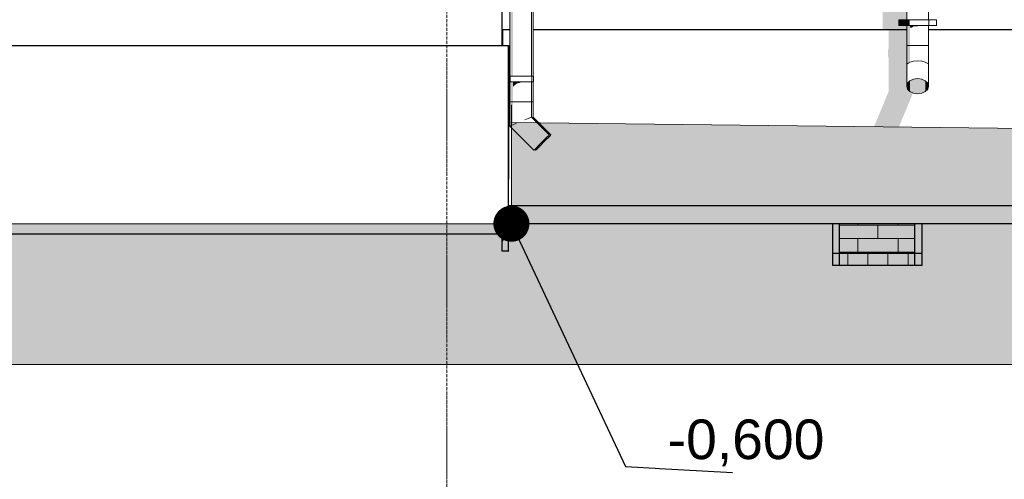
# Model space of a CAD drawing. Header units: millimetres. Extents: x -95523 to 190468, y -7401 to 17692.
# Tile 125 of 139: x 149409 to 154385, y -2090 to 232. Entities that reach past the tile are written whole.
import ezdxf
from ezdxf.enums import TextEntityAlignment as Align

# ---------------------------------------------------------------- set-up
doc = ezdxf.new("R2010")
doc.units = ezdxf.units.MM
doc.header["$MEASUREMENT"] = 0
doc.set_wipeout_variables(frame=1)
doc.linetypes.add('Wipeout_Contour', pattern=[1000, 0, -1000])
doc.linetypes.add('Штрих-Штриховая', pattern=[10.936111, 5.291667, -2.116667, 1.411111, -2.116667])
for name, color, linetype, lineweight in [('1 Молдинги_Ном._пера__120', 7, 'Continuous', 5), ('1_Цоколь_Ном._пера__21', 7, 'Continuous', 30), ('2D - Общий_Ном._пера__120', 7, 'Continuous', 5), ('2D - Общий_Ном._пера__2', 8, 'Continuous', 15), ('Конструктив - Стены Внутренние несущие_Ном._пера__102', 254, 'Continuous', 5), ('Конструктив - Стены Внутренние несущие_Ном._пера__21', 7, 'Continuous', 30), ('Конструктив - Стены Несущие_Ном._пера__21', 7, 'Continuous', 30), ('Новый_1 ВОДОСТОК_Ном._пера__120', 7, 'Continuous', 5), ('Размер - Отметка Уровня_Ном._пера__1', 7, 'Continuous', 15), ('Элемент Модели - Оси_Ном._пера__1', 7, 'Continuous', 15), ('Элемент Модели - Оси_Ном._пера__120', 7, 'Continuous', 5)]:
    doc.layers.add(name, color=color, linetype=linetype, lineweight=lineweight)
for name, color, linetype in [('1_Цоколь', 7, 'Continuous'), ('Конструктив - Стены Внутренние несущие', 7, 'Continuous'), ('Конструктив - Стены Несущие', 7, 'Continuous'), ('Новый_1 ВОДОСТОК', 7, 'Continuous'), ('Элемент Модели - Оси', 7, 'Continuous')]:
    doc.layers.add(name, color=color, linetype=linetype)
doc.styles.add('СГЕНЕРИР_СТИЛЬ_1', font='arial.ttf')
doc.dimstyles.new('СГЕНЕРИР_СТИЛЬ__4', dxfattribs={"dimtxt": 0.18, "dimasz": 364.8, "dimexe": 0.18, "dimexo": 0.0625, "dimgap": 0, "dimtad": 0, "dimtih": 1, "dimtoh": 1, "dimdec": 4, "dimzin": 0, "dimdsep": 46, "dimcen": 0.09, "dimadec": 0, "dimazin": 0, "dimtfac": 1, "dimtdec": 4, "dimtmove": 0, "dimatfit": 3, "dimldrblk": 'ARROWHEAD_11', "dimfxl": 1, "dimtolj": 1, "dimtzin": 0, "dimarcsym": 0})

# ---------------------------------------------------------------- blocks, each defined once
blk = doc.blocks.new('Элемент Разреза_6_1', base_point=(95180.8, -197.5))
at = {"layer": 'Конструктив - Стены Несущие_Ном._пера__21', "color": 7, "linetype": 'Continuous', "lineweight": 30}
blk.add_line((151848, 102.5), (151848, 3522.5), dxfattribs=at)
blk = doc.blocks.new('Элемент Разреза_7_1', base_point=(95180.8, -197.5))
at = {"layer": 'Конструктив - Стены Несущие', "linetype": 'Continuous', "lineweight": 0, "true_color": 0x000000}
blk.add_hatch(color=18, dxfattribs=at).paths.add_polyline_path([(153968, -750), (187228.6, -750), (187196.4, -797.5), (187338, -797.5), (187338, -707.5), (153968, -707.5)])
at = {"layer": 'Конструктив - Стены Несущие_Ном._пера__21', "color": 7, "linetype": 'Continuous', "lineweight": 30}
blk.add_line((153968, -797.5), (187338, -797.5), dxfattribs=at)
blk = doc.blocks.new('Элемент Разреза_92_1', base_point=(95180.8, -197.5))
at = {"layer": 'Конструктив - Стены Несущие', "linetype": 'Continuous', "lineweight": 0, "true_color": 0x000000}
for points in [[(153483.2, 10495.7), (153669, 10495.7), (153683.2, 10487.1), (153683.2, 10437.1), (153715.4, 10437.1), (153715.4, 9864.8), (153721.3, 9846.4), (153770.4, 9724.3), (153770.4, 8047.7), (153767.5, 8035.2), (153767.5, 8005.2), (153770.4, 7996.9), (153770.4, 6047.7), (153767.5, 6035.2), (153767.5, 6005.2), (153770.4, 5996.9), (153770.4, 4047.7), (153767.5, 4035.2), (153767.5, 4005.2), (153770.4, 3996.9), (153770.4, 2047.7), (153767.5, 2035.2), (153767.5, 2005.2), (153770.4, 1996.9), (153770.4, 182.5), (153892, 182.5), (153892, 202.1), (153852, 202.1), (153852, 232.1), (153892, 232.1), (153892, 2202.1), (153852, 2202.1), (153852, 2232.1), (153892, 2232.1), (153892, 4202.1), (153852, 4202.1), (153852, 4232.1), (153892, 4232.1), (153892, 6202.1), (153852, 6202.1), (153852, 6232.1), (153892, 6232.1), (153892, 8202.1), (153852, 8202.1), (153852, 8232.1), (153892, 8232.1), (153892, 9935.9), (153871, 9988.2), (153871, 10547.1), (153892, 10576.9), (153892, 10692.5), (153608.2, 10692.5), (153483.2, 10515.7)], [(151848, 2502.5), (151848, 352.5), (151848, 102.5), (151849, 102.5), (151849, 182.5), (151848, 181.1), (151848, 3434.2), (151969.2, 3605.5), (151969.2, 3716.8), (151848, 3716.8)], [(153968, -707.5), (151879, -707.5), (151879, -750), (153968, -750)]]:
    blk.add_hatch(color=18, dxfattribs=at).paths.add_polyline_path(points)
at = {"layer": 'Конструктив - Стены Несущие_Ном._пера__21', "color": 7, "linetype": 'Continuous', "lineweight": 30}
blk.add_line((151879, -797.5), (153968, -797.5), dxfattribs=at)
blk = doc.blocks.new('Элемент Разреза_121_1', base_point=(95180.8, -197.5))
at = {"layer": 'Новый_1 ВОДОСТОК', "linetype": 'Continuous', "lineweight": 0, "true_color": 0x000000}
for points in [[(152136.3, 3902.4), (151969.2, 3902.4), (151969.2, 3771), (152086.2, 3771)], [(151969.2, 3702.4), (151969.2, 3342.7), (151973.3, 3341.5), (151973.3, 3702.4)], [(151985.3, 3702.4), (151973.3, 3702.4), (151973.3, 3341.5), (151985.3, 3338)], [(151985.3, 3702.4), (151985.3, 3679.7), (152003.1, 3696.5), (152003.1, 3702.4)], [(152003.1, 3702.4), (152003.1, 3696.5), (152024.2, 3702.4)], [(152024.2, 3702.4), (152045.2, 3696.5), (152045.2, 3702.4)], [(152045.2, 3702.4), (152045.2, 3696.5), (152063, 3679.7), (152063, 3702.4)], [(152075, 3702.4), (152063, 3702.4), (152063, 3679.7), (152075, 3696.5)], [(152079.2, 3702.4), (152075, 3702.4), (152075, 3696.5)], [(151946.4, 3307.7), (151967.4, 3332.4), (151973.3, 3341.5), (151969.2, 3342.7)], [(151973.3, 3341.5), (151967.4, 3332.4), (151985.3, 3338)], [(151885.5, 3214), (151885.5, 2787.6), (151889.7, 2787.6), (151889.7, 3212.8)], [(151889.7, 2787.6), (151901.6, 2787.6), (151901.6, 3209.2), (151889.7, 3212.8)], [(151885.5, -182.6), (151889.7, -182.6), (151889.7, -82.6), (151885.6, -82.6), (151885.6, -52.6), (151889.7, -52.6), (151889.7, 1917.4), (151887.6, 1917.4), (151885.6, 1917.4), (151885.6, 1947.4), (151887.6, 1947.4), (151889.7, 1947.4), (151889.7, 2787.6), (151885.5, 2787.6)], [(151901.6, 2787.6), (151889.7, 2787.6), (151889.7, 1947.4), (151901.6, 1947.4)], [(151901.6, 1917.4), (151889.7, 1917.4), (151889.7, -52.6), (151901.6, -52.6)], [(151919.4, 1917.4), (151901.6, 1917.4), (151901.6, 1891.8), (151919.4, 1908.7)], [(151940.5, 1917.4), (151919.4, 1917.4), (151919.4, 1908.7), (151938.1, 1913.9), (151940.5, 1915)], [(151961.5, 1917.4), (151940.5, 1917.4), (151940.5, 1915), (151960.7, 1915), (151961.5, 1915.4)], [(151979.4, 1917.4), (151961.5, 1917.4), (151961.5, 1915.4), (151979.4, 1915.4)], [(151979.4, 1917.4), (151979.4, 1915.4), (151979.4, 1915.3), (151991.3, 1915.3), (151991.3, 1917.4)], [(151991.3, 1915.3), (151991.5, 1914.9), (151995.5, 1914.9), (151995.5, 1917.4), (151991.3, 1917.4)], [(151889.7, -182.6), (151901.6, -182.6), (151901.6, -82.6), (151889.7, -82.6)], [(151901.6, -108.2), (151919.4, -91.3), (151919.4, -82.6), (151901.6, -82.6)], [(151919.4, -82.6), (151919.4, -91.3), (151938.1, -86.1), (151940.5, -85), (151940.5, -82.6)], [(151961.5, -82.6), (151940.5, -82.6), (151940.5, -85), (151960.7, -85), (151961.5, -84.6)], [(151961.5, -84.6), (151979.4, -84.6), (151979.4, -82.6), (151961.5, -82.6)], [(151991.3, -82.6), (151979.4, -82.6), (151979.4, -84.6), (151979.4, -84.7), (151991.3, -84.7)], [(151991.3, -82.6), (151991.3, -84.7), (151991.5, -85.1), (151995.5, -85.1), (151995.5, -82.6)], [(151885.5, -182.6), (151885.5, -305.4), (151889.7, -303.6), (151889.7, -182.6)], [(151901.6, -182.6), (151889.7, -182.6), (151889.7, -303.6), (151901.6, -298.7)], [(151901.6, -298.7), (152019, -416.2), (152031.7, -403.5), (151919.4, -291.3)], [(151885.5, -305.4), (152007.7, -427.5), (152010.6, -424.6), (151889.7, -303.6)], [(151901.6, -298.7), (151889.7, -303.6), (152010.6, -424.6), (152019, -416.2)]]:
    blk.add_hatch(color=18, dxfattribs=at).paths.add_polyline_path(points)
at = {"layer": 'Новый_1 ВОДОСТОК_Ном._пера__120', "color": 7, "linetype": 'Continuous', "lineweight": 5}
for p, q in [((151969.2, 3922.4), (151969.2, 3902.4)), ((151969.2, 3922.4), (152179.2, 3922.4)), ((151969.2, 3902.4), (151969.2, 3752.4)), ((151969.2, 3902.4), (152179.2, 3902.4)), ((152136.3, 3902.4), (152079.2, 3752.4)), ((152179.2, 3922.4), (152179.2, 3902.4)), ((151969.2, 3752.4), (151969.2, 3702.4)), ((151969.2, 3752.4), (152079.2, 3752.4)), ((152079.2, 3752.4), (152079.2, 3702.4)), ((151969.2, 3702.4), (151969.2, 3342.7)), ((151969.2, 3702.4), (152079.2, 3702.4)), ((152079.2, 3702.4), (152079.2, 3310.1)), ((151969.2, 3342.7), (151885.5, 3214)), ((151969.2, 3342.7), (151973.3, 3341.5)), ((151973.3, 3341.5), (151985.3, 3338)), ((151985.3, 3338), (152003.1, 3332.7)), ((152079.2, 3310.1), (151995.5, 3181.4)), ((152045.2, 3320.2), (152063, 3314.9)), ((152063, 3314.9), (152075, 3311.4)), ((152075, 3311.4), (152079.2, 3310.1)), ((151885.5, 3214), (151889.7, 3212.8)), ((151885.5, 3214), (151885.5, 2787.6)), ((151889.7, 3212.8), (151901.6, 3209.2)), ((151901.6, 3209.2), (151919.4, 3204)), ((151961.5, 3191.5), (151979.4, 3186.2)), ((151979.4, 3186.2), (151991.3, 3182.6)), ((151991.3, 3182.6), (151995.5, 3181.4)), ((151995.5, 3181.4), (151995.5, 2787.6)), ((151885.5, 2787.6), (151885.5, -182.6)), ((151885.5, 2787.6), (151889.7, 2787.6)), ((151889.7, 2787.6), (151901.6, 2787.6)), ((151901.6, 2787.6), (151919.4, 2787.6)), ((151919.4, 2787.6), (151940.5, 2787.6)), ((151940.5, 2787.6), (151961.5, 2787.6)), ((151961.5, 2787.6), (151979.4, 2787.6)), ((151979.4, 2787.6), (151991.3, 2787.6)), ((151991.3, 2787.6), (151995.5, 2787.6)), ((151995.5, 2787.6), (151995.5, 1947.4)), ((151887.6, 1947.4), (151885.6, 1947.4)), ((151885.6, 1917.4), (151885.6, 1947.4)), ((151940.6, 1947.4), (151887.6, 1947.4)), ((151887.6, 1917.4), (151887.6, 1947.4)), ((151962.4, 1947.4), (151940.6, 1947.4)), ((151980.9, 1947.4), (151962.4, 1947.4)), ((151993.2, 1947.4), (151980.9, 1947.4)), ((151997.6, 1947.4), (151993.2, 1947.4)), ((151997.6, 1917.4), (151997.6, 1947.4)), ((151887.6, 1917.4), (151885.6, 1917.4)), ((151940.6, 1917.4), (151887.6, 1917.4)), ((151962.4, 1917.4), (151940.6, 1917.4)), ((151980.9, 1917.4), (151962.4, 1917.4)), ((151993.2, 1917.4), (151980.9, 1917.4)), ((151997.6, 1917.4), (151993.2, 1917.4)), ((151995.5, 1917.4), (151995.5, -52.6)), ((151887.6, -52.6), (151885.6, -52.6)), ((151885.6, -82.6), (151885.6, -52.6)), ((151887.6, -82.6), (151885.6, -82.6)), ((151940.6, -52.6), (151887.6, -52.6)), ((151887.6, -82.6), (151887.6, -52.6)), ((151940.6, -82.6), (151887.6, -82.6)), ((151962.4, -52.6), (151940.6, -52.6)), ((151962.4, -82.6), (151940.6, -82.6)), ((151980.9, -52.6), (151962.4, -52.6)), ((151980.9, -82.6), (151962.4, -82.6)), ((151993.2, -52.6), (151980.9, -52.6)), ((151993.2, -82.6), (151980.9, -82.6)), ((151997.6, -52.6), (151993.2, -52.6)), ((151997.6, -82.6), (151993.2, -82.6)), ((151995.5, -82.6), (151995.5, -182.6)), ((151997.6, -82.6), (151997.6, -52.6)), ((151885.5, -182.6), (151889.7, -182.6)), ((151885.5, -182.6), (151885.5, -305.4)), ((151889.7, -182.6), (151901.6, -182.6)), ((151901.6, -182.6), (151919.4, -182.6)), ((151919.4, -182.6), (151940.5, -182.6)), ((151940.5, -182.6), (151961.5, -182.6)), ((151961.5, -182.6), (151979.4, -182.6)), ((151979.4, -182.6), (151991.3, -182.6)), ((151991.3, -182.6), (151995.5, -182.6)), ((151995.5, -182.6), (151995.5, -259.8)), ((151901.6, -298.7), (151919.4, -291.3)), ((151961.5, -273.9), (151979.4, -266.5)), ((151979.4, -266.5), (151991.3, -261.5)), ((151991.3, -261.5), (151995.5, -259.8)), ((151995.5, -259.8), (152085.4, -349.8)), ((151885.5, -305.4), (151889.7, -303.6)), ((151885.5, -305.4), (152007.7, -427.5)), ((151889.7, -303.6), (151901.6, -298.7)), ((152031.7, -403.5), (152046.5, -388.7)), ((152046.5, -388.7), (152061.4, -373.8)), ((152061.4, -373.8), (152074, -361.2)), ((152074, -361.2), (152082.5, -352.7)), ((152082.5, -352.7), (152085.4, -349.8)), ((152007.7, -427.5), (152010.6, -424.6)), ((152010.6, -424.6), (152019, -416.2)), ((152019, -416.2), (152031.7, -403.5))]:
    blk.add_line(p, q, dxfattribs=at)
blk = doc.blocks.new('*X164', base_point=(95180.8, -197.5))
at = {"layer": 'Конструктив - Стены Внутренние несущие_Ном._пера__102', "color": 254, "linetype": 'Continuous', "lineweight": 5}
for p, q in [((153644.8, -806.5), (153553, -806.5)), ((153644.8, -806.5), (153644.8, -797.5)), ((153847.8, -806.5), (153644.8, -806.5)), ((153746.3, -874.2), (153746.3, -806.5)), ((153847.8, -806.5), (153847.8, -797.5)), ((153933, -806.5), (153847.8, -806.5)), ((153644.8, -874.2), (153553, -874.2)), ((153933, -874.2), (153644.8, -874.2)), ((153644.8, -941.9), (153644.8, -874.2)), ((153847.8, -941.9), (153847.8, -874.2)), ((153644.8, -941.9), (153553, -941.9)), ((153594.1, -947.5), (153594.1, -941.9)), ((153847.8, -941.9), (153644.8, -941.9)), ((153695.6, -947.5), (153695.6, -941.9)), ((153797.1, -947.5), (153797.1, -941.9)), ((153933, -941.9), (153847.8, -941.9)), ((153898.6, -947.5), (153898.6, -941.9))]:
    blk.add_line(p, q, dxfattribs=at)
blk = doc.blocks.new('*X165', base_point=(95180.8, -197.5))
at = {"layer": 'Конструктив - Стены Внутренние несущие_Ном._пера__102', "color": 254, "linetype": 'Continuous', "lineweight": 5}
for p, q in [((153594.1, -1009.5), (153594.1, -947.5)), ((153695.6, -1009.5), (153695.6, -947.5)), ((153797.1, -1009.5), (153797.1, -947.5)), ((153898.6, -1009.5), (153898.6, -947.5)), ((153644.8, -1009.5), (153553, -1009.5)), ((153847.8, -1009.5), (153644.8, -1009.5)), ((153644.8, -1009.8), (153644.8, -1009.5)), ((153933, -1009.5), (153847.8, -1009.5)), ((153847.8, -1009.8), (153847.8, -1009.5))]:
    blk.add_line(p, q, dxfattribs=at)
blk = doc.blocks.new('Элемент Разреза_155_1', base_point=(95180.8, -197.5))
at = {"layer": 'Конструктив - Стены Внутренние несущие', "linetype": 'Continuous', "lineweight": 0, "true_color": 0x000000}
for points in [[(153553, -797.5), (153518, -797.5), (153518, -947.5), (153553, -947.5)], [(153553, -947.5), (153933, -947.5), (153933, -797.5), (153553, -797.5)], [(153968, -797.5), (153933, -797.5), (153933, -947.5), (153968, -947.5)], [(153553, -947.5), (153518, -947.5), (153518, -1009.8), (153553, -1009.8)], [(153553, -947.5), (153553, -1009.8), (153933, -1009.8), (153933, -947.5)], [(153968, -947.5), (153933, -947.5), (153933, -1009.8), (153968, -1009.8)]]:
    blk.add_hatch(color=18, dxfattribs=at).paths.add_polyline_path(points)
at = {"layer": 'Конструктив - Стены Внутренние несущие_Ном._пера__21', "color": 7, "linetype": 'Continuous', "lineweight": 30}
for p, q in [((153518, -947.5), (153518, -797.5)), ((153553, -947.5), (153553, -797.5)), ((153933, -947.5), (153933, -797.5)), ((153968, -797.5), (153968, -947.5)), ((153518, -1009.8), (153518, -947.5)), ((153518, -947.5), (153553, -947.5)), ((153553, -947.5), (153933, -947.5)), ((153553, -1009.8), (153553, -947.5)), ((153933, -947.5), (153968, -947.5)), ((153933, -1009.8), (153933, -947.5)), ((153968, -947.5), (153968, -1009.8)), ((153553, -1009.8), (153518, -1009.8)), ((153933, -1009.8), (153553, -1009.8)), ((153968, -1009.8), (153933, -1009.8))]:
    blk.add_line(p, q, dxfattribs=at)
at = {"layer": 'Конструктив - Стены Внутренние несущие', "lineweight": 0}
for name in ['*X164', '*X165']:
    blk.add_blockref(name, (95180.8, -197.5), dxfattribs=at)
blk = doc.blocks.new('Элемент Разреза_191_1', base_point=(95180.8, -197.5))
at = {"layer": '1_Цоколь', "linetype": 'Continuous', "lineweight": 0, "true_color": 0x000000}
for points in [[(151877.9, -96.3), (151877.9, -109.2), (151877.9, -141.7), (151877.9, -332.2), (151877.9, -350.1), (151877.9, -621), (151877.9, -627.2), (151877.9, -633.3), (151877.9, -638.6), (151877.9, -642.1), (151877.9, -643.3), (151877.9, -642.1), (151877.9, -638.6), (151877.9, -633.3), (151877.9, -406.5), (151877.9, -236.6), (151877.9, -228.3), (151877.9, -198.3), (151877.9, -185.8), (151877.9, 102.5), (151877.9, -63.5)], [(151878.2, -108.1), (151878.2, -121), (151878.2, -153.5), (151878.2, -344), (151878.2, -361.9), (151878.2, -632.8), (151878.2, -639), (151878.2, -645.1), (151878.2, -650.4), (151878.2, -653.8), (151878.2, -655.1), (151878.2, -653.8), (151878.2, -650.4), (151878.2, -645.1), (151878.2, -418.2), (151878.2, -248.4), (151878.2, -240), (151878.2, -210), (151878.2, -197.6), (151878.2, 102.5), (151878.2, -75.3)], [(151878.6, -95.3), (151878.6, -108.2), (151878.6, -140.7), (151878.6, -331.2), (151878.6, -349.1), (151878.6, -620), (151878.6, -626.2), (151878.6, -632.3), (151878.6, -637.5), (151878.6, -641), (151878.6, -642.3), (151878.6, -641), (151878.6, -637.5), (151878.6, -632.3), (151878.6, -405.4), (151878.6, -235.6), (151878.6, -227.2), (151878.6, -197.2), (151878.6, -184.8), (151878.6, 102.5), (151878.6, -62.5)], [(151879, -94.7), (151879, -107.6), (151879, -140.1), (151879, -330.6), (151879, -348.5), (151879, -619.4), (151879, -625.6), (151879, -631.7), (151879, -637), (151879, -640.5), (151879, -641.7), (151879, -640.5), (151879, -637), (151879, -631.7), (151879, -404.9), (151879, -235), (151879, -226.7), (151879, -196.7), (151879, -184.2), (151879, 102.5), (151879, -61.9)], [(151877.9, -63.5), (151877.9, -93.5), (151877.9, -96.3)], [(151878.2, -75.3), (151878.2, -105.3), (151878.2, -108.1)], [(151878.6, -92.5), (151878.6, -95.3), (151878.6, -62.5)], [(151879, -91.9), (151879, -94.7), (151879, -61.9)], [(151847.8, -893), (151877.8, -850.6), (151847.8, -850.6)]]:
    blk.add_hatch(color=18, dxfattribs=at).paths.add_polyline_path(points)
at = {"layer": '1_Цоколь_Ном._пера__21', "color": 7, "linetype": 'Continuous', "lineweight": 30}
for p, q in [((151847.8, 102.5), (151877.8, 102.5)), ((151877.8, 102.5), (151877.8, -850.6)), ((151877.8, 102.5), (151879, 102.5)), ((151879, -707.5), (151879, -574)), ((151879, -747.5), (151879, -707.5)), ((151879, -937.8), (151879, -747.5)), ((151847.8, -937.8), (151847.8, -850.6)), ((151877.8, -850.6), (151847.8, -850.6)), ((151877.8, -850.6), (151877.8, -937.8)), ((151877.8, -937.8), (151847.8, -937.8)), ((151877.8, -937.8), (151879, -937.8))]:
    blk.add_line(p, q, dxfattribs=at)
blk = doc.blocks.new('Элемент Разреза_192_1', base_point=(95180.8, -197.5))
at = {"layer": '1_Цоколь_Ном._пера__21', "color": 7, "linetype": 'Continuous', "lineweight": 30}
for p, q in [((140392.7, 102.5), (151847.8, 102.5)), ((139267.9, -850.6), (151847.8, -850.6))]:
    blk.add_line(p, q, dxfattribs=at)
blk = doc.blocks.new('Элемент Разреза_196_1', base_point=(95180.8, -197.5))
at = {"layer": '1_Цоколь', "linetype": 'Continuous', "lineweight": 0, "true_color": 0x000000}
for points in [[(153706.4, -357.5), (153705.7, -362.7), (153715.1, -366.2), (153733.2, -367.4), (153757.2, -366.2), (153783.5, -362.7), (153808.1, -357.5), (153827.1, -351.3), (153837.8, -345.1), (153923.3, -138.7), (153908.1, -131.5), (153896.2, -118.9), (153892, -104), (153892, 182.5), (153800.4, 182.5), (153800.4, 90.1), (153797.5, 77.6), (153797.5, 47.6), (153800.4, 39.3), (153800.4, -130.6)], [(154002, 182.5), (154002, 179.6), (154026.1, 179.6), (154028.1, 182.4), (154028.1, 182.5)]]:
    blk.add_hatch(color=18, dxfattribs=at).paths.add_polyline_path(points)
at = {"layer": '1_Цоколь_Ном._пера__21', "color": 7, "linetype": 'Continuous', "lineweight": 30}
for p, q in [((151849, 182.5), (151849, 102.5)), ((151849, 182.5), (151885.5, 182.5)), ((152004.2, 182.5), (153892, 182.5)), ((154002, 182.5), (165292.4, 182.5)), ((151879, 102.5), (151879, -574)), ((151879, -707.5), (187347.9, -707.5))]:
    blk.add_line(p, q, dxfattribs=at)
blk = doc.blocks.new('Элемент Разреза_220_1', base_point=(95180.8, -197.5))
at = {"layer": 'Новый_1 ВОДОСТОК', "linetype": 'Continuous', "lineweight": 0, "true_color": 0x000000}
for points in [[(152086.2, 3771), (152094.9, 3771), (152145, 3902.4), (152136.3, 3902.4)], [(152083.7, 3702.4), (152079.2, 3702.4), (152079.2, 3690.1), (152083.7, 3696.5)], [(152087.8, 3702.4), (152083.7, 3702.4), (152083.7, 3696.5)], [(151995.5, 1917.4), (151995.5, 1915.3), (152000, 1915.3), (152000, 1917.4)], [(152000, 1915.3), (152000.2, 1914.9), (152004.2, 1914.9), (152004.2, 1917.4), (152000, 1917.4)], [(152000, -82.6), (151995.5, -82.6), (151995.5, -84.7), (152000, -84.7)], [(152000, -82.6), (152000, -84.7), (152000.2, -85.1), (152004.2, -85.1), (152004.2, -82.6)], [(152012, -423.2), (152016.3, -427.5), (152019.3, -424.6), (152015, -420.2)], [(152019, -416.2), (152015, -420.2), (152019.3, -424.6), (152027.7, -416.2), (152023.4, -411.8)], [(152031.7, -403.5), (152023.4, -411.8), (152027.7, -416.2), (152040.4, -403.5), (152036, -399.2)]]:
    blk.add_hatch(color=18, dxfattribs=at).paths.add_polyline_path(points)
at = {"layer": 'Новый_1 ВОДОСТОК_Ном._пера__120', "color": 7, "linetype": 'Continuous', "lineweight": 5}
for p, q in [((152145, 3902.4), (152087.8, 3752.4)), ((152179.2, 3922.4), (152187.8, 3922.4)), ((152179.2, 3902.4), (152187.8, 3902.4)), ((152187.8, 3922.4), (152187.8, 3902.4)), ((152079.2, 3752.4), (152087.8, 3752.4)), ((152087.8, 3752.4), (152087.8, 3702.4)), ((152079.2, 3702.4), (152087.8, 3702.4)), ((152087.8, 3702.4), (152087.8, 3310.1)), ((152087.8, 3310.1), (152004.2, 3181.4)), ((152079.2, 3312.7), (152083.7, 3311.4)), ((152083.7, 3311.4), (152087.8, 3310.1)), ((151996.9, 3183.6), (152000, 3182.6)), ((152000, 3182.6), (152004.2, 3181.4)), ((152004.2, 3181.4), (152004.2, 2787.6)), ((151995.5, 2787.6), (152000, 2787.6)), ((152000, 2787.6), (152004.2, 2787.6)), ((152004.2, 2787.6), (152004.2, 1947.4)), ((152001.9, 1947.4), (151997.6, 1947.4)), ((152006.3, 1947.4), (152001.9, 1947.4)), ((152006.3, 1917.4), (152006.3, 1947.4)), ((152001.9, 1917.4), (151997.6, 1917.4)), ((152006.3, 1917.4), (152001.9, 1917.4)), ((152004.2, 1917.4), (152004.2, -52.6)), ((152001.9, -52.6), (151997.6, -52.6)), ((152001.9, -82.6), (151997.6, -82.6)), ((152006.3, -52.6), (152001.9, -52.6)), ((152006.3, -82.6), (152001.9, -82.6)), ((152004.2, -82.6), (152004.2, -182.6)), ((152006.3, -82.6), (152006.3, -52.6)), ((151995.5, -182.6), (152000, -182.6)), ((152000, -182.6), (152004.2, -182.6)), ((152004.2, -182.6), (152004.2, -259.8)), ((151998, -262.4), (152000, -261.5)), ((152000, -261.5), (152004.2, -259.8)), ((152004.2, -259.8), (152094.1, -349.8)), ((152040.4, -403.5), (152055.2, -388.7)), ((152055.2, -388.7), (152070.1, -373.8)), ((152070.1, -373.8), (152082.7, -361.2)), ((152082.7, -361.2), (152091.2, -352.7)), ((152091.2, -352.7), (152094.1, -349.8)), ((152012, -423.2), (152016.3, -427.5)), ((152016.3, -427.5), (152019.3, -424.6)), ((152019.3, -424.6), (152027.7, -416.2)), ((152027.7, -416.2), (152040.4, -403.5))]:
    blk.add_line(p, q, dxfattribs=at)
blk = doc.blocks.new('Элемент Разреза_222_1', base_point=(95180.8, -197.5))
at = {"layer": 'Новый_1 ВОДОСТОК', "linetype": 'Continuous', "lineweight": 0, "true_color": 0x000000}
for points in [[(153890, 202.1), (153890, 232.1), (153852, 232.1), (153852, 202.1)], [(153894.3, 202.1), (153894.3, 232.1), (153890, 232.1), (153890, 202.1)], [(153892, 202.1), (153892, 102.1), (153896.2, 102.1), (153896.2, 202.1)], [(153894.3, 232.1), (153894.3, 202.1), (153906.7, 202.1), (153906.7, 232.1)], [(153908.1, 202.1), (153896.2, 202.1), (153896.2, 102.1), (153908.1, 102.1)], [(153908.1, 202.1), (153908.1, 191.6), (153917.8, 191.6), (153926, 198.4), (153926, 202.1)], [(153947, 202.1), (153926, 202.1), (153926, 198.4), (153944.4, 198.4), (153947, 199.6)], [(153968.1, 202.1), (153947, 202.1), (153947, 199.6), (153967.1, 199.6), (153968.1, 200)], [(153985.9, 202.1), (153968.1, 202.1), (153968.1, 200), (153985.8, 200), (153985.9, 200)], [(153985.9, 202.1), (153985.9, 200), (153997.8, 200), (153997.8, 202.1)], [(153997.8, 202.1), (153997.8, 200), (153998, 199.7), (154002, 199.7), (154002, 202.1)], [(153892, 102.1), (153892, 2.1), (153896.2, 10.8), (153896.2, 102.1)], [(153896.2, 102.1), (153896.2, 10.8), (153908.1, 18.2), (153908.1, 102.1)], [(153892, -104), (153896.2, -89.1), (153896.2, 10.8), (153892, 2.1)], [(153896.2, 4.9), (153908.1, 18.2), (153896.2, 10.8)], [(153892, -104), (153896.2, -118.9), (153896.2, -89.1)], [(153908.1, -76.5), (153896.2, -89.1), (153896.2, -118.9), (153908.1, -131.5)], [(153908.1, -76.5), (153908.1, -131.5), (153926, -139.9), (153926, -68)], [(153926, -68), (153926, -139.9), (153947, -142.9), (153947, -65.1)], [(153947, -65.1), (153947, -142.9), (153968.1, -139.9), (153968.1, -68)], [(153968.1, -68), (153968.1, -139.9), (153985.9, -131.5), (153985.9, -76.5)], [(153985.9, -76.5), (153985.9, -131.5), (153997.8, -118.9), (153997.8, -89.1)], [(154002, -104), (153997.8, -89.1), (153997.8, -118.9)]]:
    blk.add_hatch(color=18, dxfattribs=at).paths.add_polyline_path(points)
at = {"layer": 'Новый_1 ВОДОСТОК_Ном._пера__120', "color": 7, "linetype": 'Continuous', "lineweight": 5}
for p, q in [((153892, 2202.1), (153892, 232.1)), ((154002, 2202.1), (154002, 232.1)), ((153890, 232.1), (153852, 232.1)), ((153852, 202.1), (153852, 232.1)), ((153890, 202.1), (153852, 202.1)), ((153894.3, 232.1), (153890, 232.1)), ((153890, 202.1), (153890, 232.1)), ((153894.3, 202.1), (153890, 202.1)), ((153892, 202.1), (153892, 102.1)), ((153906.7, 232.1), (153894.3, 232.1)), ((153906.7, 202.1), (153894.3, 202.1)), ((153925.2, 232.1), (153906.7, 232.1)), ((153925.2, 202.1), (153906.7, 202.1)), ((153947, 232.1), (153925.2, 232.1)), ((153947, 202.1), (153925.2, 202.1)), ((153968.8, 232.1), (153947, 232.1)), ((153968.8, 202.1), (153947, 202.1)), ((153987.3, 232.1), (153968.8, 232.1)), ((153987.3, 202.1), (153968.8, 202.1)), ((153999.7, 232.1), (153987.3, 232.1)), ((153999.7, 202.1), (153987.3, 202.1)), ((154004, 232.1), (153999.7, 232.1)), ((154004, 202.1), (153999.7, 202.1)), ((154002, 202.1), (154002, 102.1)), ((154042, 232.1), (154004, 232.1)), ((154004, 202.1), (154004, 232.1)), ((154042, 202.1), (154004, 202.1)), ((154042, 202.1), (154042, 232.1)), ((153892, 102.1), (153896.2, 102.1)), ((153892, 102.1), (153892, 2.1)), ((153896.2, 102.1), (153908.1, 102.1)), ((153908.1, 102.1), (153926, 102.1)), ((153926, 102.1), (153947, 102.1)), ((153947, 102.1), (153968.1, 102.1)), ((153968.1, 102.1), (153985.9, 102.1)), ((153985.9, 102.1), (153997.8, 102.1)), ((153997.8, 102.1), (154002, 102.1)), ((154002, 102.1), (154002, 2.1)), ((153892, 2.1), (153892, -104)), ((153896.2, 10.8), (153908.1, 18.2)), ((153908.1, 18.2), (153926, 23.1)), ((153926, 23.1), (153947, 24.9)), ((153947, 24.9), (153968.1, 23.1)), ((153968.1, 23.1), (153985.9, 18.2)), ((153985.9, 18.2), (153997.8, 10.8)), ((154002, 2.1), (154002, -104)), ((153892, -104), (153896.2, -89.1)), ((153896.2, -89.1), (153908.1, -76.5)), ((153908.1, -76.5), (153926, -68)), ((153926, -68), (153947, -65.1)), ((153947, -65.1), (153968.1, -68)), ((153968.1, -68), (153985.9, -76.5)), ((153985.9, -76.5), (153997.8, -89.1)), ((153997.8, -89.1), (154002, -104)), ((153896.2, -118.9), (153892, -104)), ((153908.1, -131.5), (153896.2, -118.9)), ((153926, -139.9), (153908.1, -131.5)), ((153947, -142.9), (153926, -139.9)), ((153968.1, -139.9), (153947, -142.9)), ((153985.9, -131.5), (153968.1, -139.9)), ((153997.8, -118.9), (153985.9, -131.5)), ((154002, -104), (153997.8, -118.9))]:
    blk.add_line(p, q, dxfattribs=at)
blk = doc.blocks.new('Стандартный Маркер Сетки[8]_1', base_point=(151568, 12802.5))
at = {"layer": 'Элемент Модели - Оси_Ном._пера__120', "color": 7, "linetype": 'Штрих-Штриховая', "lineweight": 5}
blk.add_line((151568, 12002.5), (151568, -5397.5), dxfattribs=at)
at = {"layer": 'Элемент Модели - Оси_Ном._пера__1', "color": 7, "lineweight": 15, "style": 'СГЕНЕРИР_СТИЛЬ_1'}
blk.add_attdef('AC_MarkerText_1', text='', height=350, rotation=360, dxfattribs=at).set_placement((151568, -6497.5), align=Align.TOP_CENTER)
blk = doc.blocks.new('ARROWHEAD_11')
at = {"color": 0, "linetype": 'Continuous', "lineweight": 0}
blk.add_line((0, 0), (-1, 0), dxfattribs=at)
at = {"color": 0, "linetype": 'Continuous', "lineweight": 0, "const_width": 0.25, "flags": 128}
blk.add_lwpolyline([(-0.125, 0, 1), (0.125, 0, 1)], format="xyb", close=True, dxfattribs=at)

msp = doc.modelspace()

# ---------------------------------------------------------------- hatches: boundary and pattern name
at = {"layer": '2D - Общий_Ном._пера__2', "linetype": 'Continuous', "lineweight": 15}
h = msp.add_hatch(dxfattribs=at)
h.set_pattern_fill('ГРУНТ_02_0001', color=8, style=0, pattern_type=2)
h.set_pattern_definition([(45, (95180.82, -197.54), (-275.7716, 275.7716), []), (45, (95088.9, -105.6), (-551.543, 551.543), []), (45, (94997, -13.7), (-551.543, 551.543), []), (135, (94905.05, 78.23), (91.92388, 91.92388), [390, -390])])
h.paths.add_polyline_path([(63972.3, -587.5), (63972.3, -1510.1), (190421.3, -1510.1), (190421.7, -710.6), (187378, -707.5), (151894.2, -287.5), (151894.2, -798.5), (139152.1, -798.5), (139148.4, -347.5), (131727.6, -497.5), (129963.6, -497.5), (115348, -387.5), (115348.4, -570.6), (115208, -572), (102648, -697.5), (102648, -617.5), (96464.7, -617.5), (67116, -617.5), (67116, -587.5)])

# ---------------------------------------------------------------- linework, layer by layer
at = {"layer": '1 Молдинги_Ном._пера__120', "color": 7, "linetype": 'Continuous', "lineweight": 5}
for p, q in [((151894.2, -197.5), (151894.2, -287.5)), ((139152.1, -798.5), (151894.2, -798.5))]:
    msp.add_line(p, q, dxfattribs=at)
msp.add_lwpolyline([(63859.8, -587.5), (67116, -587.5), (67116, -617.5), (96464.7, -617.5), (102618, -617.5), (102618, -697.5), (107898, -645), (115318, -570.9), (115318, -497.5), (115348, -497.5), (115348, -387.5), (129662.6, -487.5), (131727.6, -497.5), (139148.4, -347.5), (139152.1, -798.5), (151894.2, -798.5), (151894.2, -287.5), (187378, -707.5), (190421.7, -708)], dxfattribs=at)
at = {"layer": '2D - Общий_Ном._пера__120', "color": 7, "linetype": 'Continuous', "lineweight": 5, "flags": 128}
msp.add_lwpolyline([(63972.3, -587.5), (63972.3, -1510.1), (190421.3, -1510.1), (190421.7, -710.6), (187378, -707.5), (151894.2, -287.5), (151894.2, -798.5), (139152.1, -798.5), (139148.4, -347.5), (131727.6, -497.5), (129963.6, -497.5), (115348, -387.5), (115348.4, -570.6), (115208, -572), (102648, -697.5), (102648, -617.5), (96464.7, -617.5), (67116, -617.5), (67116, -587.5)], close=True, dxfattribs=at)

# ---------------------------------------------------------------- block references
at = {"layer": '1_Цоколь', "lineweight": 0}
for name in ['Элемент Разреза_196_1', 'Элемент Разреза_192_1', 'Элемент Разреза_191_1']:
    msp.add_blockref(name, (95180.8, -197.5), dxfattribs=at)
at = {"layer": 'Конструктив - Стены Внутренние несущие', "lineweight": 0}
msp.add_blockref('Элемент Разреза_155_1', (95180.8, -197.5), dxfattribs=at)
at = {"layer": 'Конструктив - Стены Несущие', "lineweight": 0}
for name in ['Элемент Разреза_92_1', 'Элемент Разреза_7_1', 'Элемент Разреза_6_1']:
    msp.add_blockref(name, (95180.8, -197.5), dxfattribs=at)
at = {"layer": 'Новый_1 ВОДОСТОК', "lineweight": 0}
for name in ['Элемент Разреза_222_1', 'Элемент Разреза_121_1', 'Элемент Разреза_220_1']:
    msp.add_blockref(name, (95180.8, -197.5), dxfattribs=at)
at = {"layer": 'Элемент Модели - Оси', "color": 7, "linetype": 'Continuous', "lineweight": 5}
msp.add_blockref('Стандартный Маркер Сетки[8]_1', (151568, 12802.5), dxfattribs=at)

# ---------------------------------------------------------------- wipeouts: each hides what was drawn before it
at = {"color": 7, "linetype": 'Wipeout_Contour', "lineweight": 15, "ltscale": 612413.132354}
msp.add_wipeout([(152626.3, -1740.7), (153556.6, -1740.7), (153556.6, -2055), (152626.3, -2055)], dxfattribs=at).dxf.layer = 'Размер - Отметка Уровня_Ном._пера__1'

# ---------------------------------------------------------------- next in the draw order: texts
at = {"layer": 'Размер - Отметка Уровня_Ном._пера__1', "color": 7, "linetype": 'Continuous', "lineweight": 15, "insert": (153476, -2025.2), "char_height": 200, "attachment_point": 9, "style": 'СГЕНЕРИР_СТИЛЬ_1'}
msp.add_mtext('\\A1;-0,600', dxfattribs=at)

# ---------------------------------------------------------------- next in the draw order: leaders
at = {"layer": 'Размер - Отметка Уровня_Ном._пера__1', "color": 7, "linetype": 'Continuous', "lineweight": 15, "annotation_type": 0, "has_hookline": 1, "hookline_direction": 0, "text_width": 770}
msp.add_leader([(151894.2, -798.5), (152470.6, -2025.2), (153010.9, -2055)], dimstyle='СГЕНЕРИР_СТИЛЬ__4', dxfattribs=at)

doc.saveas('drawing.dxf')
